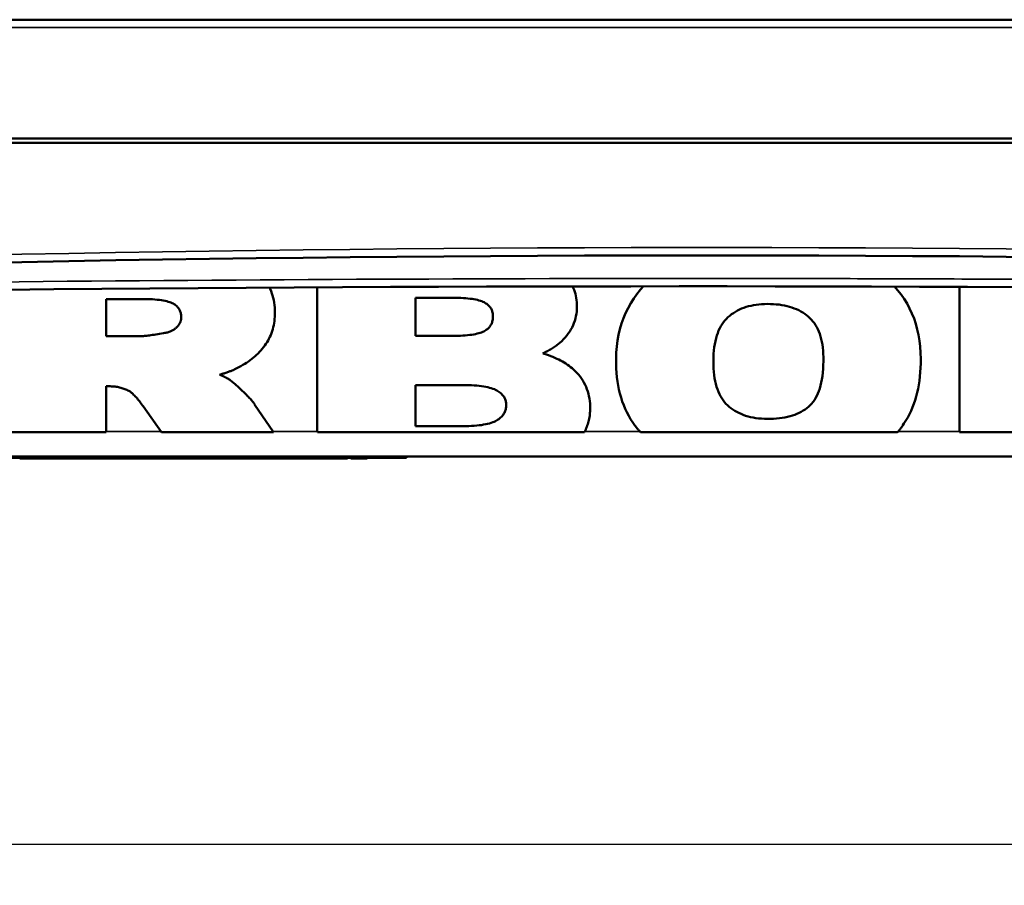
# Model space of a CAD drawing. Header units: inches. Extents: x 1.8 to 36.9, y 5.5 to 26.1.
# Tile 12 of 38: x 21.4 to 25.1, y 9.5 to 12.8. Entities that reach past the tile are written whole.
import ezdxf

# ---------------------------------------------------------------- set-up
doc = ezdxf.new("R2010")
doc.units = ezdxf.units.IN
doc.header["$MEASUREMENT"] = 0
for name, color, linetype, lineweight in [('Dimension (ANSI)', 7, 'Continuous', 25), ('Visible (ANSI)', 7, 'Continuous', 50), ('Visible Narrow (ANSI)', 7, 'Continuous', 35)]:
    doc.layers.add(name, color=color, linetype=linetype, lineweight=lineweight)
doc.styles.add('Ross DEFAULT-ANSI', font='arial.ttf')
doc.dimstyles.new('Ross Fabrication Imperial-ANSI', dxfattribs={"dimtxt": 0.24, "dimasz": 0.098425, "dimexe": 0.125, "dimexo": 0.0625, "dimgap": 0.031496, "dimtad": 0, "dimtih": 1, "dimtoh": 1, "dimrnd": 1e-08, "dimzin": 0, "dimdsep": 46, "dimtxsty": 'Ross DEFAULT-ANSI', "dimcen": 0.09, "dimdle": 0.393701, "dimclrd": 179, "dimclre": 179, "dimclrt": 179, "dimadec": 0, "dimazin": 0, "dimtfac": 1, "dimtofl": 0, "dimtmove": 0, "dimatfit": 3, "dimfxl": 1, "dimtolj": 1, "dimtzin": 4, "dimlwd": 25, "dimlwe": 25, "dimarcsym": 0})

# ---------------------------------------------------------------- blocks, each defined once
blk = doc.blocks.new('*D6')
at = {"layer": 'Defpoints', "color": 0, "linetype": 'Continuous'}
for p in [(16.4199, 11.2276), (35.3999, 11.2276), (35.3999, 9.6385)]:
    blk.add_point(p, dxfattribs=at)
at = {"layer": 'Dimension (ANSI)', "color": 179, "linetype": 'Continuous', "lineweight": 25}
for p, q in [((16.4199, 11.1651), (16.4199, 9.5135)), ((35.3999, 11.1651), (35.3999, 9.5135)), ((16.5183, 9.6385), (25.4845, 9.6385)), ((35.3015, 9.6385), (26.3353, 9.6385))]:
    blk.add_line(p, q, dxfattribs=at)
at = {"layer": 'Dimension (ANSI)', "color": 179, "linetype": 'Continuous'}
for points in [[(16.5183, 9.6549), (16.5183, 9.6221), (16.4199, 9.6385)], [(35.3015, 9.6549), (35.3015, 9.6221), (35.3999, 9.6385)]]:
    blk.add_solid(points, dxfattribs=at)
at = {"layer": 'Dimension (ANSI)', "color": 179, "linetype": 'Continuous', "lineweight": 25, "insert": (25.9099, 9.6385), "char_height": 0.24, "attachment_point": 5, "style": 'Ross DEFAULT-ANSI'}
blk.add_mtext('\\A1;18.98', dxfattribs=at)

msp = doc.modelspace()

# ---------------------------------------------------------------- linework, layer by layer
at = {"layer": 'Visible (ANSI)'}
for p, q in [((35.2999, 12.8056), (16.5199, 12.8056)), ((29.5963, 12.3494), (20.1347, 12.3494)), ((20.1347, 12.3323), (29.5963, 12.3323)), ((22.328, 11.7713), (22.3255, 11.7766)), ((22.3314, 11.7629), (22.328, 11.7713)), ((22.5088, 11.7777), (22.5088, 11.2246)), ((23.4924, 11.7761), (23.4901, 11.7812)), ((23.4954, 11.7685), (23.4924, 11.7761)), ((23.4981, 11.7608), (23.4954, 11.7685)), ((23.7506, 11.7687), (23.7371, 11.752)), ((23.7622, 11.7815), (23.7506, 11.7687)), ((24.739, 11.7669), (24.727, 11.7805)), ((24.9772, 11.7797), (24.9772, 11.2209)), ((21.697, 11.5902), (21.697, 11.7328)), ((21.697, 11.7328), (21.8355, 11.7328)), ((21.8355, 11.7328), (21.8452, 11.7327)), ((21.8452, 11.7327), (21.8557, 11.7326)), ((21.8557, 11.7326), (21.8659, 11.7322)), ((21.8659, 11.7322), (21.8755, 11.7317)), ((21.8755, 11.7317), (21.8847, 11.731)), ((21.8847, 11.731), (21.8935, 11.7302)), ((21.8935, 11.7302), (21.9018, 11.7292)), ((22.3345, 11.7545), (22.3314, 11.7629)), ((22.3372, 11.7458), (22.3345, 11.7545)), ((22.3396, 11.737), (22.3372, 11.7458)), ((22.3416, 11.7281), (22.3396, 11.737)), ((22.886, 11.5918), (22.886, 11.7369)), ((22.886, 11.7369), (23.041, 11.7369)), ((23.041, 11.7369), (23.0511, 11.7369)), ((23.0511, 11.7369), (23.0608, 11.7367)), ((23.0608, 11.7367), (23.0702, 11.7363)), ((23.0702, 11.7363), (23.0791, 11.7357)), ((23.0791, 11.7357), (23.0876, 11.735)), ((23.0876, 11.735), (23.0957, 11.7341)), ((23.0957, 11.7341), (23.1034, 11.733)), ((23.1034, 11.733), (23.1106, 11.7319)), ((23.1106, 11.7319), (23.1175, 11.7306)), ((23.1175, 11.7306), (23.1239, 11.7291)), ((23.5004, 11.753), (23.4981, 11.7608)), ((23.5024, 11.7451), (23.5004, 11.753)), ((23.504, 11.737), (23.5024, 11.7451)), ((23.5052, 11.7288), (23.504, 11.737)), ((23.7246, 11.7347), (23.7132, 11.7167)), ((23.7371, 11.752), (23.7246, 11.7347)), ((24.7521, 11.7502), (24.739, 11.7669)), ((24.7641, 11.733), (24.7521, 11.7502)), ((24.7751, 11.7151), (24.7641, 11.733)), ((21.9018, 11.7292), (21.9096, 11.7281)), ((21.9096, 11.7281), (21.917, 11.7269)), ((21.917, 11.7269), (21.9239, 11.7255)), ((21.9239, 11.7255), (21.9303, 11.724)), ((21.9303, 11.724), (21.9362, 11.7225)), ((21.9362, 11.7225), (21.9416, 11.7208)), ((21.9416, 11.7208), (21.9465, 11.719)), ((21.9465, 11.719), (21.9509, 11.7172)), ((21.9509, 11.7172), (21.9548, 11.7153)), ((21.9548, 11.7153), (21.9582, 11.7133)), ((21.9582, 11.7133), (21.9613, 11.7111)), ((21.9613, 11.7111), (21.9644, 11.7088)), ((21.9644, 11.7088), (21.9672, 11.7065)), ((21.9672, 11.7065), (21.9698, 11.7041)), ((21.9698, 11.7041), (21.9721, 11.7017)), ((21.9721, 11.7017), (21.9743, 11.6992)), ((21.9743, 11.6992), (21.9763, 11.6966)), ((21.9763, 11.6966), (21.978, 11.6939)), ((21.978, 11.6939), (21.9796, 11.6912)), ((22.3432, 11.719), (22.3416, 11.7281)), ((22.3445, 11.7097), (22.3432, 11.719)), ((22.3454, 11.7003), (22.3445, 11.7097)), ((22.3459, 11.6908), (22.3454, 11.7003)), ((23.1239, 11.7291), (23.1299, 11.7276)), ((23.1299, 11.7276), (23.1354, 11.7259)), ((23.1354, 11.7259), (23.1405, 11.7241)), ((23.1405, 11.7241), (23.1452, 11.7223)), ((23.1452, 11.7223), (23.1494, 11.7203)), ((23.1494, 11.7203), (23.1532, 11.7183)), ((23.1532, 11.7183), (23.1565, 11.7162)), ((23.1565, 11.7162), (23.1598, 11.7138)), ((23.1598, 11.7138), (23.1628, 11.7115)), ((23.1628, 11.7115), (23.1656, 11.709)), ((23.1656, 11.709), (23.1682, 11.7066)), ((23.1682, 11.7066), (23.1705, 11.7041)), ((23.1705, 11.7041), (23.1727, 11.7015)), ((23.1727, 11.7015), (23.1746, 11.6989)), ((23.1746, 11.6989), (23.1763, 11.6962)), ((23.1763, 11.6962), (23.1779, 11.6934)), ((23.1779, 11.6934), (23.1792, 11.6905)), ((23.5061, 11.7205), (23.5052, 11.7288)), ((23.5057, 11.6849), (23.5064, 11.6942)), ((23.5065, 11.7122), (23.5061, 11.7205)), ((23.5064, 11.6942), (23.5067, 11.7036)), ((23.5067, 11.7036), (23.5065, 11.7122)), ((23.7028, 11.6981), (23.6935, 11.6789)), ((23.7132, 11.7167), (23.7028, 11.6981)), ((24.1312, 11.6921), (24.1395, 11.6958)), ((24.1395, 11.6958), (24.1481, 11.6992)), ((24.1481, 11.6992), (24.1569, 11.7022)), ((24.1569, 11.7022), (24.1661, 11.7048)), ((24.1661, 11.7048), (24.1755, 11.7071)), ((24.1755, 11.7071), (24.1852, 11.7091)), ((24.1852, 11.7091), (24.1952, 11.7107)), ((24.1952, 11.7107), (24.2055, 11.712)), ((24.2055, 11.712), (24.2161, 11.713)), ((24.2161, 11.713), (24.227, 11.7135)), ((24.227, 11.7135), (24.2383, 11.7138)), ((24.2383, 11.7138), (24.2501, 11.7136)), ((24.2501, 11.7136), (24.2616, 11.7131)), ((24.2616, 11.7131), (24.2727, 11.7123)), ((24.2727, 11.7123), (24.2836, 11.7111)), ((24.2836, 11.7111), (24.2941, 11.7096)), ((24.2941, 11.7096), (24.3043, 11.7077)), ((24.3043, 11.7077), (24.3141, 11.7055)), ((24.3141, 11.7055), (24.3237, 11.703)), ((24.3237, 11.703), (24.3329, 11.7001)), ((24.3329, 11.7001), (24.3418, 11.6968)), ((24.3418, 11.6968), (24.3504, 11.6933)), ((24.3504, 11.6933), (24.3587, 11.6894)), ((24.7851, 11.6965), (24.7751, 11.7151)), ((24.794, 11.6774), (24.7851, 11.6965)), ((21.9796, 11.6912), (21.981, 11.6883)), ((21.981, 11.6883), (21.9822, 11.6853)), ((21.9822, 11.6853), (21.9832, 11.6821)), ((21.9832, 11.6821), (21.9841, 11.6789)), ((21.9841, 11.6789), (21.9848, 11.6754)), ((21.9848, 11.6754), (21.9853, 11.6718)), ((21.9855, 11.6562), (21.9852, 11.6539)), ((21.9853, 11.6718), (21.9857, 11.6681)), ((21.9857, 11.6586), (21.9855, 11.6562)), ((21.9857, 11.6681), (21.9859, 11.6642)), ((21.9859, 11.6611), (21.9857, 11.6586)), ((21.9859, 11.6642), (21.9859, 11.6611)), ((22.344, 11.648), (22.3449, 11.6561)), ((22.3449, 11.6561), (22.3456, 11.6643)), ((22.3456, 11.6643), (22.346, 11.6727)), ((22.3461, 11.6812), (22.3459, 11.6908)), ((22.346, 11.6727), (22.3461, 11.6812)), ((23.1792, 11.6905), (23.1803, 11.6874)), ((23.1803, 11.6874), (23.1813, 11.6843)), ((23.1813, 11.6843), (23.1821, 11.681)), ((23.1821, 11.681), (23.1827, 11.6776)), ((23.1827, 11.6776), (23.1832, 11.6741)), ((23.1831, 11.6579), (23.1827, 11.6539)), ((23.1835, 11.6621), (23.1831, 11.6579)), ((23.1832, 11.6741), (23.1835, 11.6703)), ((23.1835, 11.6703), (23.1836, 11.6665)), ((23.1836, 11.6665), (23.1835, 11.6621)), ((23.4982, 11.6492), (23.5007, 11.6579)), ((23.5007, 11.6579), (23.5028, 11.6667)), ((23.5028, 11.6667), (23.5045, 11.6757)), ((23.5045, 11.6757), (23.5057, 11.6849)), ((23.6852, 11.659), (23.678, 11.6386)), ((23.6935, 11.6789), (23.6852, 11.659)), ((24.075, 11.6507), (24.0809, 11.657)), ((24.0809, 11.657), (24.087, 11.6629)), ((24.087, 11.6629), (24.0937, 11.6686)), ((24.0937, 11.6686), (24.1007, 11.674)), ((24.1007, 11.674), (24.108, 11.679)), ((24.108, 11.679), (24.1154, 11.6837)), ((24.1154, 11.6837), (24.1232, 11.6881)), ((24.1232, 11.6881), (24.1312, 11.6921)), ((24.3587, 11.6894), (24.3667, 11.6852)), ((24.3667, 11.6852), (24.3744, 11.6806)), ((24.3744, 11.6806), (24.3818, 11.6757)), ((24.3818, 11.6757), (24.3889, 11.6705)), ((24.3889, 11.6705), (24.3957, 11.665)), ((24.3957, 11.665), (24.4021, 11.6593)), ((24.4021, 11.6593), (24.4081, 11.6532)), ((24.8019, 11.6576), (24.794, 11.6774)), ((24.8088, 11.6373), (24.8019, 11.6576)), ((21.9611, 11.6179), (21.9587, 11.6162)), ((21.9634, 11.6197), (21.9611, 11.6179)), ((21.9657, 11.6216), (21.9634, 11.6197)), ((21.9679, 11.6236), (21.9657, 11.6216)), ((21.97, 11.6257), (21.9679, 11.6236)), ((21.9719, 11.6278), (21.97, 11.6257)), ((21.9737, 11.6299), (21.9719, 11.6278)), ((21.9754, 11.632), (21.9737, 11.6299)), ((21.977, 11.6342), (21.9754, 11.632)), ((21.9784, 11.6363), (21.977, 11.6342)), ((21.9796, 11.6384), (21.9784, 11.6363)), ((21.9808, 11.6405), (21.9796, 11.6384)), ((21.9818, 11.6427), (21.9808, 11.6405)), ((21.9827, 11.6449), (21.9818, 11.6427)), ((21.9835, 11.6471), (21.9827, 11.6449)), ((21.9842, 11.6493), (21.9835, 11.6471)), ((21.9847, 11.6516), (21.9842, 11.6493)), ((21.9852, 11.6539), (21.9847, 11.6516)), ((22.3352, 11.6092), (22.3375, 11.6167)), ((22.3375, 11.6167), (22.3395, 11.6244)), ((22.3395, 11.6244), (22.3413, 11.6322)), ((22.3413, 11.6322), (22.3428, 11.64)), ((22.3428, 11.64), (22.344, 11.648)), ((23.1626, 11.6175), (23.1596, 11.6151)), ((23.1654, 11.62), (23.1626, 11.6175)), ((23.168, 11.6225), (23.1654, 11.62)), ((23.1703, 11.6251), (23.168, 11.6225)), ((23.1724, 11.6278), (23.1703, 11.6251)), ((23.1744, 11.6306), (23.1724, 11.6278)), ((23.1761, 11.6335), (23.1744, 11.6306)), ((23.1777, 11.6365), (23.1761, 11.6335)), ((23.179, 11.6397), (23.1777, 11.6365)), ((23.1802, 11.643), (23.179, 11.6397)), ((23.1812, 11.6464), (23.1802, 11.643)), ((23.182, 11.6501), (23.1812, 11.6464)), ((23.1827, 11.6539), (23.182, 11.6501)), ((23.4834, 11.6159), (23.4878, 11.624)), ((23.4878, 11.624), (23.4917, 11.6322)), ((23.4917, 11.6322), (23.4951, 11.6406)), ((23.4951, 11.6406), (23.4982, 11.6492)), ((23.6718, 11.6175), (23.6667, 11.5958)), ((23.678, 11.6386), (23.6718, 11.6175)), ((24.0511, 11.6116), (24.0552, 11.6204)), ((24.0552, 11.6204), (24.0596, 11.6287)), ((24.0596, 11.6287), (24.0644, 11.6365)), ((24.0644, 11.6365), (24.0696, 11.6438)), ((24.0696, 11.6438), (24.075, 11.6507)), ((24.4081, 11.6532), (24.4137, 11.6467)), ((24.4137, 11.6467), (24.419, 11.6397)), ((24.419, 11.6397), (24.4239, 11.6324)), ((24.4239, 11.6324), (24.4284, 11.6246)), ((24.4284, 11.6246), (24.4326, 11.6164)), ((24.8146, 11.6163), (24.8088, 11.6373)), ((21.698, 11.5902), (21.697, 11.5902)), ((21.8291, 11.5902), (21.698, 11.5902)), ((21.8311, 11.5902), (21.8291, 11.5902)), ((21.8339, 11.5903), (21.8311, 11.5902)), ((21.8372, 11.5904), (21.8339, 11.5903)), ((21.8407, 11.5907), (21.8372, 11.5904)), ((21.8447, 11.591), (21.8407, 11.5907)), ((21.8489, 11.5914), (21.8447, 11.591)), ((21.8536, 11.5919), (21.8489, 11.5914)), ((21.8585, 11.5925), (21.8536, 11.5919)), ((21.8638, 11.5932), (21.8585, 11.5925)), ((21.8695, 11.5939), (21.8638, 11.5932)), ((21.8754, 11.5947), (21.8695, 11.5939)), ((21.8818, 11.5957), (21.8754, 11.5947)), ((21.8884, 11.5967), (21.8818, 11.5957)), ((21.8953, 11.5977), (21.8884, 11.5967)), ((21.9026, 11.5989), (21.8953, 11.5977)), ((21.9102, 11.6002), (21.9026, 11.5989)), ((21.9181, 11.6015), (21.9102, 11.6002)), ((21.9234, 11.6024), (21.9181, 11.6015)), ((21.9269, 11.6031), (21.9234, 11.6024)), ((21.9303, 11.6038), (21.9269, 11.6031)), ((21.9335, 11.6047), (21.9303, 11.6038)), ((21.9367, 11.6056), (21.9335, 11.6047)), ((21.9398, 11.6066), (21.9367, 11.6056)), ((21.9427, 11.6077), (21.9398, 11.6066)), ((21.9456, 11.6089), (21.9427, 11.6077)), ((21.9484, 11.6102), (21.9456, 11.6089)), ((21.9511, 11.6115), (21.9484, 11.6102)), ((21.9537, 11.613), (21.9511, 11.6115)), ((21.9563, 11.6145), (21.9537, 11.613)), ((21.9587, 11.6162), (21.9563, 11.6145)), ((22.3194, 11.5735), (22.3231, 11.5804)), ((22.3231, 11.5804), (22.3265, 11.5874)), ((22.3265, 11.5874), (22.3297, 11.5945)), ((22.3297, 11.5945), (22.3326, 11.6018)), ((22.3326, 11.6018), (22.3352, 11.6092)), ((23.0383, 11.5917), (22.886, 11.5918)), ((23.0488, 11.5917), (23.0383, 11.5917)), ((23.0588, 11.592), (23.0488, 11.5917)), ((23.0684, 11.5924), (23.0588, 11.592)), ((23.0775, 11.593), (23.0684, 11.5924)), ((23.0863, 11.5937), (23.0775, 11.593)), ((23.0946, 11.5946), (23.0863, 11.5937)), ((23.1025, 11.5957), (23.0946, 11.5946)), ((23.1099, 11.5969), (23.1025, 11.5957)), ((23.1169, 11.5982), (23.1099, 11.5969)), ((23.1235, 11.5997), (23.1169, 11.5982)), ((23.1295, 11.6013), (23.1235, 11.5997)), ((23.1352, 11.6029), (23.1295, 11.6013)), ((23.1404, 11.6047), (23.1352, 11.6029)), ((23.1451, 11.6066), (23.1404, 11.6047)), ((23.1493, 11.6086), (23.1451, 11.6066)), ((23.1531, 11.6106), (23.1493, 11.6086)), ((23.1564, 11.6127), (23.1531, 11.6106)), ((23.1596, 11.6151), (23.1564, 11.6127)), ((23.4552, 11.5782), (23.4617, 11.5854)), ((23.4617, 11.5854), (23.4677, 11.5927)), ((23.4677, 11.5927), (23.4734, 11.6003)), ((23.4734, 11.6003), (23.4786, 11.608)), ((23.4786, 11.608), (23.4834, 11.6159)), ((23.6667, 11.5958), (23.6626, 11.5736)), ((24.0384, 11.5711), (24.041, 11.582)), ((24.041, 11.582), (24.044, 11.5924)), ((24.044, 11.5924), (24.0474, 11.6022)), ((24.0474, 11.6022), (24.0511, 11.6116)), ((24.4326, 11.6164), (24.4364, 11.6077)), ((24.4364, 11.6077), (24.4399, 11.5986)), ((24.4399, 11.5986), (24.443, 11.589)), ((24.443, 11.589), (24.4457, 11.579)), ((24.4457, 11.579), (24.448, 11.5685)), ((24.8194, 11.5948), (24.8146, 11.6163)), ((24.8231, 11.5727), (24.8194, 11.5948)), ((22.2919, 11.5354), (22.297, 11.5414)), ((22.297, 11.5414), (22.3019, 11.5475)), ((22.3019, 11.5475), (22.3067, 11.5537)), ((22.3067, 11.5537), (22.3112, 11.5602)), ((22.3112, 11.5602), (22.3155, 11.5668)), ((22.3155, 11.5668), (22.3194, 11.5735)), ((23.4054, 11.5394), (23.4093, 11.5417)), ((23.4093, 11.5417), (23.4131, 11.544)), ((23.4131, 11.544), (23.4168, 11.5463)), ((23.4168, 11.5463), (23.4204, 11.5487)), ((23.4204, 11.5487), (23.424, 11.5512)), ((23.424, 11.5512), (23.4274, 11.5537)), ((23.4274, 11.5537), (23.4308, 11.5562)), ((23.4308, 11.5562), (23.4341, 11.5588)), ((23.4341, 11.5588), (23.4373, 11.5614)), ((23.4373, 11.5614), (23.4409, 11.5645)), ((23.4409, 11.5645), (23.4482, 11.5713)), ((23.4482, 11.5713), (23.4552, 11.5782)), ((23.6596, 11.5508), (23.6576, 11.5274)), ((23.6626, 11.5736), (23.6596, 11.5508)), ((24.0329, 11.5352), (24.0343, 11.5477)), ((24.0343, 11.5477), (24.0362, 11.5596)), ((24.0362, 11.5596), (24.0384, 11.5711)), ((24.448, 11.5685), (24.4499, 11.5575)), ((24.4499, 11.5575), (24.4515, 11.5461)), ((24.4515, 11.5461), (24.4526, 11.5342)), ((24.8258, 11.55), (24.8231, 11.5727)), ((24.8274, 11.5267), (24.8258, 11.55)), ((22.2571, 11.5028), (22.2633, 11.5079)), ((22.2633, 11.5079), (22.2694, 11.5131)), ((22.2694, 11.5131), (22.2753, 11.5185)), ((22.2753, 11.5185), (22.281, 11.524)), ((22.281, 11.524), (22.2866, 11.5297)), ((22.2866, 11.5297), (22.2919, 11.5354)), ((23.376, 11.5247), (23.3804, 11.5267)), ((23.3804, 11.5223), (23.376, 11.5247)), ((23.3804, 11.5267), (23.3848, 11.5287)), ((23.389, 11.5195), (23.3804, 11.5223)), ((23.3848, 11.5287), (23.3891, 11.5308)), ((23.3975, 11.5166), (23.389, 11.5195)), ((23.3891, 11.5308), (23.3933, 11.5328)), ((23.3933, 11.5328), (23.3974, 11.535)), ((23.3974, 11.535), (23.4015, 11.5372)), ((23.4057, 11.5135), (23.3975, 11.5166)), ((23.4015, 11.5372), (23.4054, 11.5394)), ((23.4138, 11.5104), (23.4057, 11.5135)), ((23.4216, 11.5071), (23.4138, 11.5104)), ((23.4292, 11.5036), (23.4216, 11.5071)), ((23.4366, 11.5001), (23.4292, 11.5036)), ((23.6576, 11.5274), (23.6567, 11.5034)), ((23.6567, 11.5034), (23.6567, 11.4832)), ((24.0309, 11.4943), (24.0311, 11.5085)), ((24.0311, 11.5085), (24.0318, 11.5221)), ((24.0318, 11.5221), (24.0329, 11.5352)), ((24.4526, 11.5342), (24.4534, 11.5218)), ((24.4534, 11.5218), (24.4537, 11.5089)), ((24.4537, 11.5089), (24.4537, 11.494)), ((24.828, 11.5029), (24.8274, 11.5267)), ((22.1921, 11.4631), (22.2001, 11.467)), ((22.2001, 11.467), (22.2078, 11.471)), ((22.2078, 11.471), (22.2154, 11.4751)), ((22.2154, 11.4751), (22.2228, 11.4794)), ((22.2228, 11.4794), (22.23, 11.4838)), ((22.23, 11.4838), (22.2371, 11.4883)), ((22.2371, 11.4883), (22.2439, 11.493)), ((22.2439, 11.493), (22.2506, 11.4978)), ((22.2506, 11.4978), (22.2571, 11.5028)), ((23.4438, 11.4964), (23.4366, 11.5001)), ((23.4507, 11.4926), (23.4438, 11.4964)), ((23.4575, 11.4886), (23.4507, 11.4926)), ((23.464, 11.4845), (23.4575, 11.4886)), ((23.4703, 11.4803), (23.464, 11.4845)), ((23.4764, 11.4759), (23.4703, 11.4803)), ((23.4823, 11.4714), (23.4764, 11.4759)), ((23.4879, 11.4668), (23.4823, 11.4714)), ((23.4934, 11.462), (23.4879, 11.4668)), ((23.6567, 11.4832), (23.6573, 11.4661)), ((23.6573, 11.4661), (23.6584, 11.4492)), ((24.031, 11.4801), (24.0309, 11.4943)), ((24.0316, 11.4665), (24.031, 11.4801)), ((24.0325, 11.4534), (24.0316, 11.4665)), ((24.4533, 11.4787), (24.4524, 11.464)), ((24.4537, 11.494), (24.4533, 11.4787)), ((24.8261, 11.4514), (24.8272, 11.468)), ((24.8272, 11.468), (24.8278, 11.485)), ((24.8278, 11.485), (24.828, 11.5029)), ((22.1333, 11.442), (22.1364, 11.443)), ((22.1351, 11.4413), (22.1333, 11.442)), ((22.1368, 11.4407), (22.1351, 11.4413)), ((22.1364, 11.443), (22.14, 11.444)), ((22.1385, 11.44), (22.1368, 11.4407)), ((22.1402, 11.4393), (22.1385, 11.44)), ((22.14, 11.444), (22.1436, 11.4451)), ((22.1418, 11.4386), (22.1402, 11.4393)), ((22.1434, 11.4379), (22.1418, 11.4386)), ((22.145, 11.4372), (22.1434, 11.4379)), ((22.1436, 11.4451), (22.1471, 11.4461)), ((22.1466, 11.4365), (22.145, 11.4372)), ((22.1481, 11.4357), (22.1466, 11.4365)), ((22.1471, 11.4461), (22.1505, 11.4472)), ((22.1497, 11.435), (22.1481, 11.4357)), ((22.1512, 11.4343), (22.1497, 11.435)), ((22.1505, 11.4472), (22.1539, 11.4483)), ((22.1526, 11.4336), (22.1512, 11.4343)), ((22.1541, 11.4329), (22.1526, 11.4336)), ((22.1539, 11.4483), (22.1573, 11.4494)), ((22.1555, 11.4322), (22.1541, 11.4329)), ((22.1569, 11.4314), (22.1555, 11.4322)), ((22.1582, 11.4307), (22.1569, 11.4314)), ((22.1573, 11.4494), (22.1606, 11.4505)), ((22.1596, 11.43), (22.1582, 11.4307)), ((22.1616, 11.4289), (22.1596, 11.43)), ((22.1606, 11.4505), (22.1638, 11.4516)), ((22.1642, 11.4273), (22.1616, 11.4289)), ((22.1638, 11.4516), (22.167, 11.4528)), ((22.1669, 11.4256), (22.1642, 11.4273)), ((22.167, 11.4528), (22.1701, 11.4539)), ((22.1701, 11.4539), (22.1732, 11.4551)), ((22.1732, 11.4551), (22.1763, 11.4563)), ((22.1763, 11.4563), (22.1792, 11.4575)), ((22.1792, 11.4575), (22.1822, 11.4587)), ((22.1822, 11.4587), (22.1851, 11.4599)), ((22.1851, 11.4599), (22.1879, 11.4612)), ((22.1879, 11.4612), (22.1921, 11.4631)), ((23.4994, 11.4563), (23.4934, 11.462)), ((23.5061, 11.4494), (23.4994, 11.4563)), ((23.5124, 11.4423), (23.5061, 11.4494)), ((23.5183, 11.435), (23.5124, 11.4423)), ((23.5237, 11.4274), (23.5183, 11.435)), ((23.5288, 11.4196), (23.5237, 11.4274)), ((23.6584, 11.4492), (23.66, 11.4326)), ((23.66, 11.4326), (23.6622, 11.4164)), ((24.0339, 11.4408), (24.0325, 11.4534)), ((24.0356, 11.4288), (24.0339, 11.4408)), ((24.0378, 11.4174), (24.0356, 11.4288)), ((24.4496, 11.4366), (24.4476, 11.4239)), ((24.4512, 11.45), (24.4496, 11.4366)), ((24.4524, 11.464), (24.4512, 11.45)), ((24.8226, 11.4191), (24.8246, 11.4351)), ((24.8246, 11.4351), (24.8261, 11.4514)), ((21.697, 11.3976), (21.7092, 11.3976)), ((21.697, 11.397), (21.697, 11.3976)), ((21.697, 11.2209), (21.697, 11.397)), ((21.7092, 11.3976), (21.7129, 11.3976)), ((21.7129, 11.3976), (21.7177, 11.3974)), ((21.7177, 11.3974), (21.7224, 11.3972)), ((21.7224, 11.3972), (21.727, 11.3968)), ((21.727, 11.3968), (21.7315, 11.3963)), ((21.7315, 11.3963), (21.736, 11.3957)), ((21.736, 11.3957), (21.7404, 11.395)), ((21.7404, 11.395), (21.7447, 11.3941)), ((21.7447, 11.3941), (21.749, 11.3932)), ((21.749, 11.3932), (21.7531, 11.3922)), ((21.7531, 11.3922), (21.7573, 11.391)), ((21.7573, 11.391), (21.7614, 11.3897)), ((21.7614, 11.3897), (21.7654, 11.3884)), ((22.1697, 11.4238), (22.1669, 11.4256)), ((22.1726, 11.4218), (22.1697, 11.4238)), ((22.1755, 11.4197), (22.1726, 11.4218)), ((22.1785, 11.4174), (22.1755, 11.4197)), ((22.1816, 11.415), (22.1785, 11.4174)), ((22.1848, 11.4125), (22.1816, 11.415)), ((22.188, 11.4098), (22.1848, 11.4125)), ((22.1914, 11.407), (22.188, 11.4098)), ((22.1948, 11.4041), (22.1914, 11.407)), ((22.1983, 11.401), (22.1948, 11.4041)), ((22.202, 11.3977), (22.1983, 11.401)), ((22.2057, 11.3944), (22.202, 11.3977)), ((22.2096, 11.3908), (22.2057, 11.3944)), ((22.2135, 11.3871), (22.2096, 11.3908)), ((22.886, 11.2444), (22.886, 11.4024)), ((22.886, 11.4024), (23.0674, 11.4024)), ((23.0674, 11.4024), (23.0791, 11.4023)), ((23.0791, 11.4023), (23.0904, 11.4021)), ((23.0904, 11.4021), (23.1013, 11.4016)), ((23.1013, 11.4016), (23.1116, 11.401)), ((23.1116, 11.401), (23.1216, 11.4002)), ((23.1216, 11.4002), (23.131, 11.3992)), ((23.131, 11.3992), (23.14, 11.3981)), ((23.14, 11.3981), (23.1485, 11.3968)), ((23.1485, 11.3968), (23.1565, 11.3953)), ((23.1565, 11.3953), (23.164, 11.3937)), ((23.164, 11.3937), (23.171, 11.392)), ((23.171, 11.392), (23.1775, 11.3901)), ((23.1775, 11.3901), (23.1835, 11.3881)), ((23.5335, 11.4117), (23.5288, 11.4196)), ((23.5377, 11.4035), (23.5335, 11.4117)), ((23.5416, 11.3951), (23.5377, 11.4035)), ((23.545, 11.3865), (23.5416, 11.3951)), ((23.6622, 11.4164), (23.6649, 11.4004)), ((23.6649, 11.4004), (23.6681, 11.3848)), ((24.0403, 11.4064), (24.0378, 11.4174)), ((24.0431, 11.396), (24.0403, 11.4064)), ((24.0464, 11.3861), (24.0431, 11.396)), ((24.4394, 11.3894), (24.436, 11.3792)), ((24.4425, 11.4003), (24.4394, 11.3894)), ((24.4452, 11.4118), (24.4425, 11.4003)), ((24.4476, 11.4239), (24.4452, 11.4118)), ((24.8173, 11.3881), (24.8202, 11.4034)), ((24.8202, 11.4034), (24.8226, 11.4191)), ((21.7654, 11.3884), (21.7693, 11.3869)), ((21.7693, 11.3869), (21.7732, 11.3853)), ((21.7732, 11.3853), (21.777, 11.3836)), ((21.777, 11.3836), (21.7808, 11.3818)), ((21.7808, 11.3818), (21.7843, 11.38)), ((21.7843, 11.38), (21.7866, 11.3786)), ((21.7866, 11.3786), (21.7891, 11.377)), ((21.7891, 11.377), (21.7917, 11.3751)), ((21.7917, 11.3751), (21.7944, 11.373)), ((21.7944, 11.373), (21.7972, 11.3707)), ((21.7972, 11.3707), (21.8001, 11.3681)), ((21.8001, 11.3681), (21.803, 11.3653)), ((21.803, 11.3653), (21.8061, 11.3622)), ((21.8061, 11.3622), (21.8093, 11.3589)), ((21.8093, 11.3589), (21.8125, 11.3553)), ((21.8125, 11.3553), (21.8159, 11.3515)), ((22.2176, 11.3833), (22.2135, 11.3871)), ((22.2216, 11.3794), (22.2176, 11.3833)), ((22.2255, 11.3757), (22.2216, 11.3794)), ((22.2293, 11.372), (22.2255, 11.3757)), ((22.2329, 11.3684), (22.2293, 11.372)), ((22.2364, 11.3649), (22.2329, 11.3684)), ((22.2397, 11.3615), (22.2364, 11.3649)), ((22.2429, 11.3582), (22.2397, 11.3615)), ((22.2459, 11.355), (22.2429, 11.3582)), ((22.2488, 11.3518), (22.2459, 11.355)), ((22.2515, 11.3488), (22.2488, 11.3518)), ((23.1835, 11.3881), (23.1891, 11.386)), ((23.1891, 11.386), (23.1941, 11.3838)), ((23.1941, 11.3838), (23.1986, 11.3815)), ((23.1986, 11.3815), (23.2026, 11.3791)), ((23.2026, 11.3791), (23.2065, 11.3763)), ((23.2065, 11.3763), (23.2102, 11.3736)), ((23.2102, 11.3736), (23.2136, 11.3709)), ((23.2136, 11.3709), (23.2166, 11.3681)), ((23.2166, 11.3681), (23.2194, 11.3653)), ((23.2194, 11.3653), (23.222, 11.3625)), ((23.222, 11.3625), (23.2242, 11.3596)), ((23.2242, 11.3596), (23.2263, 11.3567)), ((23.2263, 11.3567), (23.228, 11.3537)), ((23.228, 11.3537), (23.2296, 11.3507)), ((23.548, 11.3777), (23.545, 11.3865)), ((23.5506, 11.3687), (23.548, 11.3777)), ((23.5528, 11.3596), (23.5506, 11.3687)), ((23.5546, 11.3502), (23.5528, 11.3596)), ((23.6681, 11.3848), (23.6718, 11.3695)), ((23.6718, 11.3695), (23.6761, 11.3545)), ((23.6761, 11.3545), (23.6809, 11.3398)), ((24.05, 11.3767), (24.0464, 11.3861)), ((24.054, 11.3678), (24.05, 11.3767)), ((24.0583, 11.3594), (24.054, 11.3678)), ((24.063, 11.3515), (24.0583, 11.3594)), ((24.4236, 11.3522), (24.4189, 11.3445)), ((24.4281, 11.3606), (24.4236, 11.3522)), ((24.4322, 11.3696), (24.4281, 11.3606)), ((24.436, 11.3792), (24.4322, 11.3696)), ((24.806, 11.3443), (24.8102, 11.3586)), ((24.8102, 11.3586), (24.814, 11.3732)), ((24.814, 11.3732), (24.8173, 11.3881)), ((21.8159, 11.3515), (21.8193, 11.3474)), ((21.8193, 11.3474), (21.8228, 11.3432)), ((21.8228, 11.3432), (21.8263, 11.3386)), ((21.8263, 11.3386), (21.8299, 11.3339)), ((21.8299, 11.3339), (21.8336, 11.3289)), ((21.8336, 11.3289), (21.8373, 11.3236)), ((21.8373, 11.3236), (21.8392, 11.3209)), ((21.8392, 11.3209), (21.9098, 11.2209)), ((22.2541, 11.3458), (22.2515, 11.3488)), ((22.2566, 11.343), (22.2541, 11.3458)), ((22.2589, 11.3402), (22.2566, 11.343)), ((22.2611, 11.3374), (22.2589, 11.3402)), ((22.2631, 11.3348), (22.2611, 11.3374)), ((22.265, 11.3322), (22.2631, 11.3348)), ((22.2668, 11.3297), (22.265, 11.3322)), ((22.268, 11.3279), (22.2668, 11.3297)), ((22.3402, 11.2211), (22.268, 11.3279)), ((23.2296, 11.3507), (23.2309, 11.3475)), ((23.2309, 11.3475), (23.232, 11.3443)), ((23.232, 11.3443), (23.2329, 11.3409)), ((23.2335, 11.3139), (23.2328, 11.31)), ((23.2329, 11.3409), (23.2336, 11.3375)), ((23.2341, 11.3179), (23.2335, 11.3139)), ((23.2336, 11.3375), (23.2341, 11.3339)), ((23.2341, 11.3339), (23.2344, 11.3302)), ((23.2344, 11.322), (23.2341, 11.3179)), ((23.2344, 11.3302), (23.2346, 11.3264)), ((23.2346, 11.3264), (23.2344, 11.322)), ((23.556, 11.3407), (23.5546, 11.3502)), ((23.5569, 11.3311), (23.556, 11.3407)), ((23.5574, 11.3213), (23.5569, 11.3311)), ((23.5575, 11.3122), (23.5574, 11.3213)), ((23.6809, 11.3398), (23.6863, 11.3255)), ((23.6863, 11.3255), (23.6921, 11.3115)), ((24.068, 11.3441), (24.063, 11.3515)), ((24.0734, 11.3371), (24.068, 11.3441)), ((24.0791, 11.3307), (24.0734, 11.3371)), ((24.0851, 11.3247), (24.0791, 11.3307)), ((24.0916, 11.319), (24.0851, 11.3247)), ((24.0985, 11.3135), (24.0916, 11.319)), ((24.39, 11.3139), (24.3831, 11.3088)), ((24.3966, 11.3192), (24.39, 11.3139)), ((24.4027, 11.3248), (24.3966, 11.3192)), ((24.4084, 11.3307), (24.4027, 11.3248)), ((24.4138, 11.3373), (24.4084, 11.3307)), ((24.4189, 11.3445), (24.4138, 11.3373)), ((24.7905, 11.3035), (24.7961, 11.3168)), ((24.7961, 11.3168), (24.8012, 11.3303)), ((24.8012, 11.3303), (24.806, 11.3443)), ((23.2129, 11.2774), (23.2095, 11.2745)), ((23.216, 11.2803), (23.2129, 11.2774)), ((23.2188, 11.2833), (23.216, 11.2803)), ((23.2214, 11.2864), (23.2188, 11.2833)), ((23.2238, 11.2895), (23.2214, 11.2864)), ((23.2259, 11.2926), (23.2238, 11.2895)), ((23.2277, 11.2959), (23.2259, 11.2926)), ((23.2293, 11.2993), (23.2277, 11.2959)), ((23.2307, 11.3027), (23.2293, 11.2993)), ((23.2318, 11.3063), (23.2307, 11.3027)), ((23.2328, 11.31), (23.2318, 11.3063)), ((23.5536, 11.2731), (23.5546, 11.2786)), ((23.5546, 11.2786), (23.5555, 11.2841)), ((23.5555, 11.2841), (23.5562, 11.2896)), ((23.5562, 11.2896), (23.5567, 11.2952)), ((23.5567, 11.2952), (23.5571, 11.3009)), ((23.5571, 11.3009), (23.5574, 11.3065)), ((23.5574, 11.3065), (23.5575, 11.3122)), ((23.6921, 11.3115), (23.6986, 11.2978)), ((23.6986, 11.2978), (23.7055, 11.2844)), ((23.7055, 11.2844), (23.713, 11.2714)), ((24.1057, 11.3084), (24.0985, 11.3135)), ((24.1131, 11.3036), (24.1057, 11.3084)), ((24.1209, 11.2992), (24.1131, 11.3036)), ((24.1289, 11.295), (24.1209, 11.2992)), ((24.1373, 11.2913), (24.1289, 11.295)), ((24.1459, 11.2878), (24.1373, 11.2913)), ((24.1549, 11.2847), (24.1459, 11.2878)), ((24.1642, 11.2819), (24.1549, 11.2847)), ((24.1738, 11.2795), (24.1642, 11.2819)), ((24.1837, 11.2774), (24.1738, 11.2795)), ((24.1939, 11.2757), (24.1837, 11.2774)), ((24.2954, 11.2761), (24.2847, 11.2746)), ((24.3058, 11.2778), (24.2954, 11.2761)), ((24.3157, 11.28), (24.3058, 11.2778)), ((24.3254, 11.2824), (24.3157, 11.28)), ((24.3347, 11.2852), (24.3254, 11.2824)), ((24.3436, 11.2883), (24.3347, 11.2852)), ((24.3522, 11.2918), (24.3436, 11.2883)), ((24.3604, 11.2955), (24.3522, 11.2918)), ((24.3683, 11.2996), (24.3604, 11.2955)), ((24.3759, 11.3041), (24.3683, 11.2996)), ((24.3831, 11.3088), (24.3759, 11.3041)), ((24.7708, 11.2659), (24.7778, 11.2781)), ((24.7778, 11.2781), (24.7844, 11.2906)), ((24.7844, 11.2906), (24.7905, 11.3035)), ((23.0683, 11.2444), (22.886, 11.2444)), ((23.0798, 11.2445), (23.0683, 11.2444)), ((23.0909, 11.2447), (23.0798, 11.2445)), ((23.1016, 11.2452), (23.0909, 11.2447)), ((23.1118, 11.2459), (23.1016, 11.2452)), ((23.1215, 11.2467), (23.1118, 11.2459)), ((23.1308, 11.2477), (23.1215, 11.2467)), ((23.1396, 11.2489), (23.1308, 11.2477)), ((23.148, 11.2503), (23.1396, 11.2489)), ((23.1559, 11.2518), (23.148, 11.2503)), ((23.1633, 11.2535), (23.1559, 11.2518)), ((23.1703, 11.2553), (23.1633, 11.2535)), ((23.1767, 11.2573), (23.1703, 11.2553)), ((23.1827, 11.2594), (23.1767, 11.2573)), ((23.1882, 11.2616), (23.1827, 11.2594)), ((23.1932, 11.2639), (23.1882, 11.2616)), ((23.1978, 11.2663), (23.1932, 11.2639)), ((23.2018, 11.2688), (23.1978, 11.2663)), ((23.2058, 11.2717), (23.2018, 11.2688)), ((23.2095, 11.2745), (23.2058, 11.2717)), ((23.5426, 11.2361), (23.5446, 11.2413)), ((23.5446, 11.2413), (23.5464, 11.2465)), ((23.5464, 11.2465), (23.5481, 11.2517)), ((23.5481, 11.2517), (23.5497, 11.257)), ((23.5497, 11.257), (23.5512, 11.2623)), ((23.5512, 11.2623), (23.5525, 11.2677)), ((23.5525, 11.2677), (23.5536, 11.2731)), ((23.713, 11.2714), (23.721, 11.2588)), ((23.721, 11.2588), (23.7296, 11.2464)), ((23.7296, 11.2464), (23.7361, 11.2377)), ((24.2045, 11.2743), (24.1939, 11.2757)), ((24.2154, 11.2733), (24.2045, 11.2743)), ((24.2267, 11.2726), (24.2154, 11.2733)), ((24.2383, 11.2723), (24.2267, 11.2726)), ((24.2503, 11.2724), (24.2383, 11.2723)), ((24.2621, 11.2728), (24.2503, 11.2724)), ((24.2736, 11.2735), (24.2621, 11.2728)), ((24.2847, 11.2746), (24.2736, 11.2735)), ((24.7509, 11.2367), (24.7522, 11.2383)), ((24.7522, 11.2383), (24.7534, 11.24)), ((24.7534, 11.24), (24.7547, 11.2417)), ((24.7547, 11.2417), (24.7559, 11.2434)), ((24.7559, 11.2434), (24.7571, 11.245)), ((24.7571, 11.245), (24.7583, 11.2467)), ((24.7583, 11.2467), (24.7595, 11.2484)), ((24.7595, 11.2484), (24.7633, 11.2541)), ((24.7633, 11.2541), (24.7708, 11.2659)), ((21.3227, 11.2209), (21.697, 11.2209)), ((21.9098, 11.2209), (21.9134, 11.2209)), ((21.9134, 11.2209), (22.3384, 11.2209)), ((22.3384, 11.2209), (22.3402, 11.2211)), ((22.5088, 11.2246), (22.5093, 11.2209)), ((22.5093, 11.2209), (23.5358, 11.2209)), ((23.5358, 11.2209), (23.5382, 11.2259)), ((23.5382, 11.2259), (23.5405, 11.231)), ((23.5405, 11.231), (23.5426, 11.2361)), ((23.7361, 11.2377), (23.737, 11.2366)), ((23.737, 11.2366), (23.7378, 11.2356)), ((23.7378, 11.2356), (23.7387, 11.2346)), ((23.7387, 11.2346), (23.7395, 11.2336)), ((23.7395, 11.2336), (23.7404, 11.2326)), ((23.7404, 11.2326), (23.7413, 11.2316)), ((23.7413, 11.2316), (23.7422, 11.2307)), ((23.7422, 11.2307), (23.7431, 11.2297)), ((23.7431, 11.2297), (23.744, 11.2287)), ((23.744, 11.2287), (23.7449, 11.2278)), ((23.7449, 11.2278), (23.7458, 11.2268)), ((23.7458, 11.2268), (23.7467, 11.2259)), ((23.7467, 11.2259), (23.7476, 11.2249)), ((23.7476, 11.2249), (23.7485, 11.2239)), ((23.7485, 11.2239), (23.7494, 11.2229)), ((23.7494, 11.2229), (23.7502, 11.2219)), ((23.7502, 11.2219), (23.7511, 11.2209)), ((23.7511, 11.2209), (24.7375, 11.2209)), ((24.7375, 11.2209), (24.7393, 11.2221)), ((24.7393, 11.2221), (24.7406, 11.2237)), ((24.7406, 11.2237), (24.7419, 11.2253)), ((24.7419, 11.2253), (24.7432, 11.2269)), ((24.7432, 11.2269), (24.7445, 11.2285)), ((24.7445, 11.2285), (24.7458, 11.2301)), ((24.7458, 11.2301), (24.7471, 11.2318)), ((24.7471, 11.2318), (24.7484, 11.2334)), ((24.7484, 11.2334), (24.7497, 11.235)), ((24.7497, 11.235), (24.7509, 11.2367)), ((24.9772, 11.2209), (25.3312, 11.2209)), ((30.3459, 11.1276), (17.4459, 11.1276)), ((22.8515, 11.1276), (22.8515, 11.1226)), ((18.8515, 11.1226), (22.8515, 11.1226)), ((21.3856, 11.1206), (21.365, 11.1206)), ((21.3856, 11.1226), (21.3856, 11.1206)), ((21.4407, 11.1206), (21.3856, 11.1206)), ((21.496, 11.1206), (21.4407, 11.1206)), ((21.496, 11.1226), (21.496, 11.1206)), ((21.5143, 11.1206), (21.496, 11.1206)), ((21.5143, 11.1226), (21.5143, 11.1206)), ((21.5156, 11.1206), (21.5143, 11.1206)), ((21.5156, 11.1226), (21.5156, 11.1206)), ((21.5526, 11.1206), (21.5156, 11.1206)), ((21.5526, 11.1226), (21.5526, 11.1206)), ((21.5733, 11.1206), (21.5526, 11.1206)), ((21.5938, 11.1206), (21.5733, 11.1206)), ((21.5938, 11.1226), (21.5938, 11.1206)), ((21.6308, 11.1206), (21.5938, 11.1206)), ((21.6308, 11.1226), (21.6308, 11.1206)), ((21.6395, 11.1206), (21.6308, 11.1206)), ((21.6395, 11.1226), (21.6395, 11.1206)), ((21.6478, 11.1206), (21.6395, 11.1206)), ((21.6478, 11.1226), (21.6478, 11.1206)), ((21.651, 11.1206), (21.6478, 11.1206)), ((21.651, 11.1226), (21.651, 11.1206)), ((21.7116, 11.1206), (21.651, 11.1206)), ((21.7665, 11.1206), (21.7116, 11.1206)), ((21.7665, 11.1226), (21.7665, 11.1206)), ((21.7677, 11.1206), (21.7665, 11.1206)), ((21.7677, 11.1226), (21.7677, 11.1206)), ((21.7753, 11.1206), (21.7677, 11.1206)), ((21.7753, 11.1226), (21.7753, 11.1206)), ((21.7774, 11.1206), (21.7753, 11.1206)), ((21.7774, 11.1226), (21.7774, 11.1206)), ((21.8902, 11.1206), (21.7774, 11.1206)), ((21.8902, 11.1226), (21.8902, 11.1206)), ((21.9147, 11.1206), (21.8902, 11.1206)), ((21.9147, 11.1226), (21.9147, 11.1206)), ((21.9159, 11.1206), (21.9147, 11.1206)), ((21.9159, 11.1226), (21.9159, 11.1206)), ((21.9174, 11.1206), (21.9159, 11.1206)), ((21.9174, 11.1226), (21.9174, 11.1206)), ((21.9194, 11.1206), (21.9174, 11.1206)), ((21.9194, 11.1226), (21.9194, 11.1206)), ((21.9233, 11.1206), (21.9194, 11.1206)), ((21.9233, 11.1226), (21.9233, 11.1206)), ((21.9371, 11.1206), (21.9233, 11.1206)), ((21.9371, 11.1226), (21.9371, 11.1206)), ((21.9564, 11.1206), (21.9371, 11.1206)), ((21.9564, 11.1226), (21.9564, 11.1206)), ((21.9609, 11.1206), (21.9564, 11.1206)), ((21.9609, 11.1226), (21.9609, 11.1206)), ((22.0119, 11.1206), (21.9609, 11.1206)), ((22.0615, 11.1206), (22.0119, 11.1206)), ((22.0615, 11.1226), (22.0615, 11.1206)), ((22.0654, 11.1206), (22.0615, 11.1206)), ((22.0654, 11.1226), (22.0654, 11.1206)), ((22.0768, 11.1206), (22.0654, 11.1206)), ((22.0768, 11.1226), (22.0768, 11.1206)), ((22.084, 11.1206), (22.0768, 11.1206)), ((22.084, 11.1226), (22.084, 11.1206)), ((22.1833, 11.1206), (22.084, 11.1206)), ((22.1833, 11.1226), (22.1833, 11.1206)), ((22.1852, 11.1206), (22.1833, 11.1206)), ((22.1852, 11.1226), (22.1852, 11.1206)), ((22.2057, 11.1206), (22.1852, 11.1206)), ((22.2057, 11.1226), (22.2057, 11.1206)), ((22.2675, 11.1206), (22.2057, 11.1206)), ((22.314, 11.1206), (22.2675, 11.1206)), ((22.314, 11.1226), (22.314, 11.1206)), ((22.3237, 11.1206), (22.314, 11.1206)), ((22.3237, 11.1226), (22.3237, 11.1206)), ((22.3282, 11.1206), (22.3237, 11.1206)), ((22.3282, 11.1226), (22.3282, 11.1206)), ((22.3372, 11.1206), (22.3282, 11.1206)), ((22.3372, 11.1226), (22.3372, 11.1206)), ((22.3744, 11.1206), (22.3372, 11.1206)), ((22.3744, 11.1226), (22.3744, 11.1206)), ((22.4009, 11.1206), (22.3744, 11.1206)), ((22.4009, 11.1226), (22.4009, 11.1206)), ((22.5002, 11.1206), (22.4009, 11.1206)), ((22.5002, 11.1226), (22.5002, 11.1206)), ((22.5021, 11.1206), (22.5002, 11.1206)), ((22.5021, 11.1226), (22.5021, 11.1206)), ((22.5068, 11.1206), (22.5021, 11.1206)), ((22.5156, 11.1206), (22.5068, 11.1206)), ((22.5156, 11.1226), (22.5156, 11.1206)), ((22.5201, 11.1206), (22.5156, 11.1206)), ((22.5201, 11.1226), (22.5201, 11.1206)), ((22.5712, 11.1206), (22.5201, 11.1206)), ((22.6207, 11.1206), (22.5712, 11.1206)), ((22.6207, 11.1226), (22.6207, 11.1206)), ((22.6246, 11.1206), (22.6207, 11.1206)), ((22.6246, 11.1226), (22.6246, 11.1206)), ((22.6375, 11.1226), (22.6375, 11.1206)), ((22.6622, 11.1206), (22.6375, 11.1206)), ((22.6622, 11.1226), (22.6622, 11.1206)), ((22.7008, 11.1206), (22.6622, 11.1206)), ((22.7008, 11.1226), (22.7008, 11.1206))]:
    msp.add_line(p, q, dxfattribs=at)
for centre, radius, start, end in [((23.9893, -121.755), 133.6554, 87.569162, 92.511409), ((23.9569, -255.9929), 267.7745, 88.746822, 91.278029)]:
    msp.add_arc(centre, radius, start, end, dxfattribs=at)
at = {"layer": 'Visible Narrow (ANSI)'}
for p, q in [((16.5199, 12.7756), (35.2999, 12.7756)), ((21.697, 11.2236), (21.9079, 11.2236)), ((22.3385, 11.2236), (22.509, 11.2236)), ((23.5371, 11.2236), (23.7488, 11.2236)), ((24.7405, 11.2236), (24.9772, 11.2236)), ((21.4407, 11.1226), (21.4407, 11.1206)), ((21.5733, 11.1226), (21.5733, 11.1206)), ((21.7116, 11.1226), (21.7116, 11.1206)), ((22.0119, 11.1226), (22.0119, 11.1206)), ((22.2675, 11.1226), (22.2675, 11.1206)), ((22.5068, 11.1226), (22.5068, 11.1206)), ((22.5712, 11.1226), (22.5712, 11.1206))]:
    msp.add_line(p, q, dxfattribs=at)
msp.add_arc((23.9893, -121.755), 133.6854, 87.569162, 92.511409, dxfattribs=at)
msp.add_open_spline([(29.7696, 11.7485), (29.0509, 11.7641), (28.3323, 11.7768), (27.0041, 11.795), (26.0898, 11.8043), (25.0233, 11.8098), (24.4901, 11.8112), (24.2235, 11.8115), (24.1092, 11.8116), (24.0331, 11.8116), (23.9951, 11.8116), (21.9794, 11.8116), (20.0044, 11.7897), (18.0323, 11.7461)], degree=3, knots=[0.1026469, 0.1026469, 0.1026469, 0.1026469, 0.25, 0.25, 0.375, 0.4375, 0.46875, 0.484375, 0.4921875, 0.4921875, 0.5, 0.5, 0.9048396, 0.9048396, 0.9048396, 0.9048396], dxfattribs=at)

# ---------------------------------------------------------------- dimensions: what is measured, and where the dimension line sits
at = {"layer": 'Dimension (ANSI)', "color": 179, "linetype": 'Continuous', "lineweight": 25}
dim = msp.add_linear_dim(base=(35.3999, 9.6385), p1=(16.4199, 11.2276), p2=(35.3999, 11.2276), angle=180, dimstyle='Ross Fabrication Imperial-ANSI', override={"dimgap": 0.031496, "dimtih": 0, "dimtoh": 0, "dimdec": 2, "dimtol": 0, "dimlim": 0, "dimtp": 0, "dimtm": 0, "dimtdec": 2, "dimatfit": 1}, dxfattribs=at)
dim.commit()
dim.dimension.update_dxf_attribs({"geometry": '*D6', "text_midpoint": (25.9099, 9.6385), "dimtype": 160})

doc.saveas('drawing.dxf')
